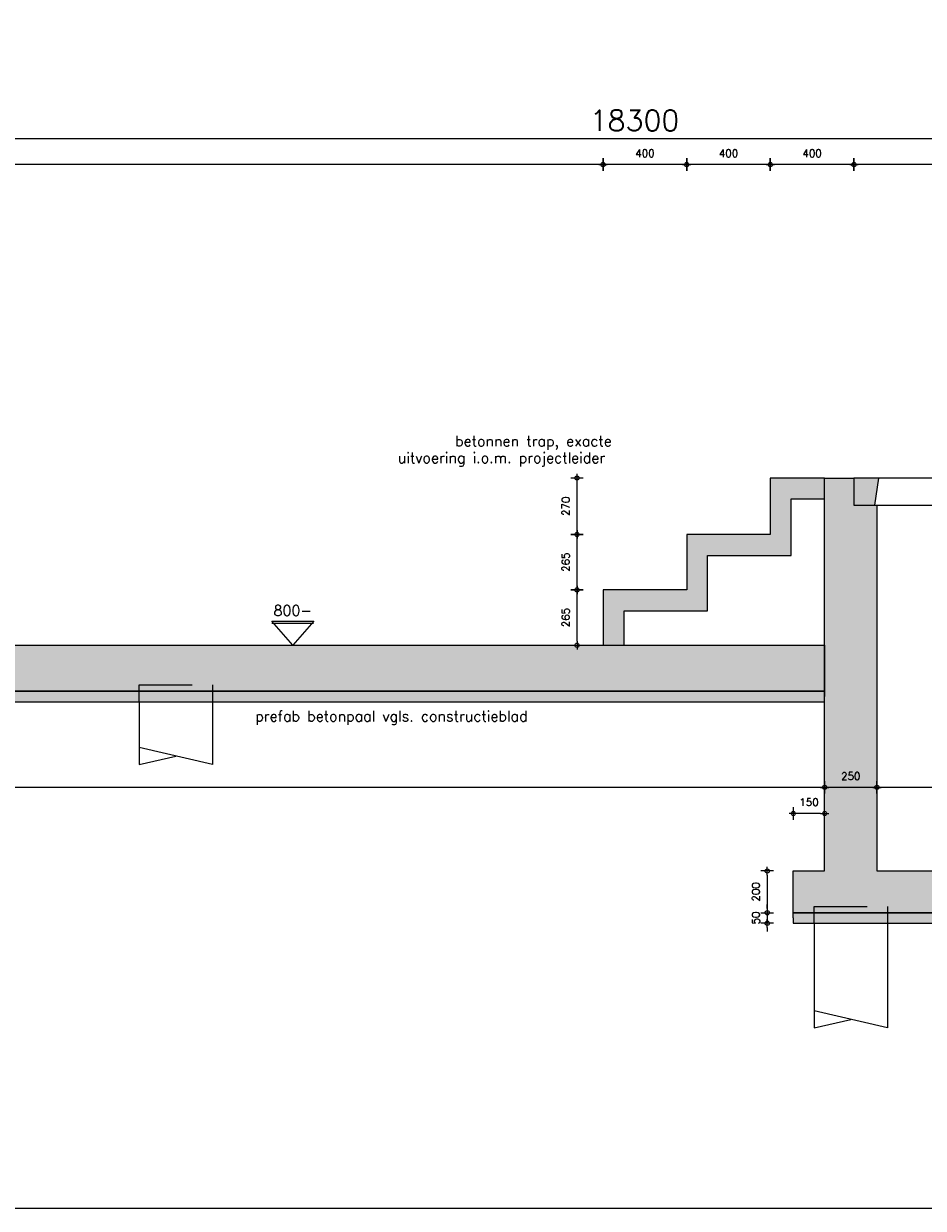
# Model space of a CAD drawing. Extents: x 0 to 38100, y 0 to 35640.
# Tile 27 of 42: x 8474 to 12779, y 23960 to 29628. Entities that reach past the tile are written whole.
import ezdxf
from ezdxf.enums import TextEntityAlignment as Align

# ---------------------------------------------------------------- set-up
doc = ezdxf.new("R2010")
doc.units = 0
doc.header["$LTSCALE"] = 20
doc.header["$PDMODE"] = 1
doc.header["$PDSIZE"] = -3
doc.linetypes.add('DASHED', pattern=[19.05, 12.7, -6.35])
doc.layers.get('0').update_dxf_attribs({"linetype": 'CONTINUOUS'})
doc.layers.get('DEFPOINTS').update_dxf_attribs({"linetype": 'CONTINUOUS'})
for name, color, linetype in [('A--A16--_F123-_SOLID', 27, 'CONTINUOUS'), ('A--A23--_F123-_SOLID', 27, 'CONTINUOUS'), ('A--L$2A-', 7, 'CONTINUOUS'), ('A--L$2A-_F123-', 1, 'CONTINUOUS'), ('A--L16--', 7, 'CONTINUOUS'), ('A--L16--_F-23-', 7, 'CONTINUOUS'), ('A--L16--_F123-', 3, 'CONTINUOUS'), ('A--L17--', 7, 'CONTINUOUS'), ('A--L17--_F123-', 7, 'CONTINUOUS'), ('A--L23--', 7, 'CONTINUOUS'), ('A--L23--_F123-', 3, 'CONTINUOUS'), ('A--M$1A-_F123-_MAATV', 7, 'CONTINUOUS'), ('A--T$1A-_F123-_0_18MM', 1, 'CONTINUOUS'), ('A--T$1A-_F123-_0_25MM', 2, 'CONTINUOUS'), ('X--LR---_CP', 7, 'CONTINUOUS')]:
    doc.layers.add(name, color=color, linetype=linetype)
doc.styles.add('0_25', font='ROMANS.shx', dxfattribs={"height": 50})
doc.styles.add('MISO', font='ROMANS.shx')
doc.dimstyles.new('DLV18', dxfattribs={"dimscale": 20, "dimtxt": 1.8, "dimasz": 1, "dimexe": 0, "dimexo": 0, "dimgap": 0, "dimtad": 0, "dimdec": 0, "dimrnd": 1, "dimzin": 0, "dimtxsty": 'MISO', "dimblk1": '$DIMDLV', "dimblk2": '$DIMDLV', "dimsah": 1, "dimcen": 0, "dimse1": 1, "dimse2": 1, "dimclrd": 256, "dimclre": 256, "dimclrt": 1, "dimazin": 3, "dimtfac": 1, "dimtdec": 0, "dimtix": 1, "dimtmove": 0, "dimatfit": 3, "dimtvp": 1.5, "dimtolj": 1, "dimtzin": 0})
doc.dimstyles.new('DLV50', dxfattribs={"dimscale": 20, "dimtxt": 5, "dimasz": 1, "dimexe": 0, "dimexo": 0, "dimgap": 0, "dimtad": 0, "dimdec": 0, "dimrnd": 1, "dimzin": 0, "dimtxsty": 'MISO', "dimblk1": '$DIMDLV', "dimblk2": '$DIMDLV', "dimsah": 1, "dimcen": 0, "dimse1": 1, "dimse2": 1, "dimclrd": 256, "dimclre": 256, "dimclrt": 4, "dimazin": 3, "dimtfac": 1, "dimtdec": 0, "dimtix": 1, "dimtmove": 0, "dimatfit": 3, "dimtvp": 0.86, "dimtolj": 1, "dimtzin": 0})

# ---------------------------------------------------------------- blocks, each defined once
blk = doc.blocks.new('*U104')
at = {"layer": 'A--A16--_F123-_SOLID', "color": 11}
for points in [[(0, 0), (0, 25), (8540, 0), (8540, 25)], [(8540, 0), (8540, -25), (0, 0), (0, -25)]]:
    blk.add_solid(points, dxfattribs=at)
at = {"layer": 'A--L16--_F-23-', "color": 3, "linetype": 'CONTINUOUS'}
for points in [[(0, 0), (0, 25), (8540, 25), (8540, 0)], [(0, 0), (0, -25), (8540, -25), (8540, 0)]]:
    blk.add_lwpolyline(points, dxfattribs=at)
blk = doc.blocks.new('$DIMDLV')
at = {"color": 0}
for p, q in [((-1, 0), (1, 0)), ((0, -1.5), (0, 1.5))]:
    blk.add_line(p, q, dxfattribs=at)
blk.add_circle((0, 0), 0.5, dxfattribs=at)
blk = doc.blocks.new('*D62')
at = {"layer": 'A--M$1A-_F123-_MAATV'}
blk.add_line((12536.6, 25974.1), (12326.6, 25974.1), dxfattribs=at)
at = {"layer": 'DEFPOINTS', "color": 0}
for p in [(12306.6, 25974.1), (12306.6, 25574.1), (12556.6, 25574.1)]:
    blk.add_point(p, dxfattribs=at)
at = {"layer": 'A--M$1A-_F123-_MAATV', "xscale": 20, "yscale": 20, "zscale": 20, "rotation": 180}
blk.add_blockref('$DIMDLV', (12306.6, 25974.1), dxfattribs=at)
at = {"layer": 'A--M$1A-_F123-_MAATV', "xscale": 20, "yscale": 20, "zscale": 20}
blk.add_blockref('$DIMDLV', (12556.6, 25974.1), dxfattribs=at)
at = {"layer": 'A--M$1A-_F123-_MAATV', "color": 1, "insert": (12431.6, 26028.1), "char_height": 36, "attachment_point": 5, "style": 'MISO'}
blk.add_mtext('\\A1;250', dxfattribs=at)
blk = doc.blocks.new('QR23011-')
at = {"layer": 'A--A23--_F123-_SOLID', "linetype": 'CONTINUOUS'}
for points in [[(0, 0), (100, 0), (120, 130), (0, 130)], [(2900, 0), (3000, 0), (3000, 130), (2880, 130)]]:
    blk.add_hatch(color=27, dxfattribs=at).paths.add_polyline_path(points)
at = {"layer": 'A--L23--_F123-', "color": 1, "linetype": 'CONTINUOUS'}
blk.add_lwpolyline([(0, 0), (3000, 0), (3000, 130), (0, 130)], close=True, dxfattribs=at)
at = {"layer": 'A--L23--_F123-', "color": 3, "linetype": 'CONTINUOUS'}
for points in [[(0, 0), (100, 0), (120, 130), (0, 130)], [(3000, 0), (2900, 0), (2880, 130), (3000, 130)]]:
    blk.add_lwpolyline(points, close=True, dxfattribs=at)
at = {"layer": 'X--LR---_CP'}
blk.add_point((0, 0), dxfattribs=at)
blk = doc.blocks.new('Q010075-')
at = {"layer": 'A--L17--_F123-', "color": 1, "linetype": 'DASHED'}
blk.add_lwpolyline([(-175, 0), (-175, 80), (175, 80), (175, 0)], dxfattribs=at)
at = {"layer": 'A--L17--_F123-', "color": 1, "linetype": 'CONTINUOUS'}
for points in [[(175, 0), (175, -500), (-175, -420)], [(-175, 0), (-175, -500), (0, -460)]]:
    blk.add_lwpolyline(points, dxfattribs=at)
at = {"layer": 'X--LR---_CP'}
for p in [(-175, 0), (-175, 0), (175, 0)]:
    blk.add_point(p, dxfattribs=at)
blk = doc.blocks.new('*U105')
at = {"layer": 'A--A16--_F123-_SOLID', "color": 11}
for points in [[(0, 0), (0, 25), (10060, 0), (10060, 25)], [(10060, 0), (10060, -25), (0, 0), (0, -25)]]:
    blk.add_solid(points, dxfattribs=at)
at = {"layer": 'A--L16--_F-23-', "color": 3, "linetype": 'CONTINUOUS'}
for points in [[(0, 0), (0, 25), (10060, 25), (10060, 0)], [(0, 0), (0, -25), (10060, -25), (10060, 0)]]:
    blk.add_lwpolyline(points, dxfattribs=at)
blk = doc.blocks.new('*D64')
at = {"layer": 'A--M$1A-_F123-_MAATV'}
blk.add_line((12286.6, 25974.1), (2616.6, 25974.1), dxfattribs=at)
at = {"layer": 'DEFPOINTS', "color": 0}
for p in [(2596.6, 26654.1), (2596.6, 25974.1), (12306.6, 25574.1)]:
    blk.add_point(p, dxfattribs=at)
at = {"layer": 'A--M$1A-_F123-_MAATV', "xscale": 20, "yscale": 20, "zscale": 20, "rotation": 180}
blk.add_blockref('$DIMDLV', (2596.6, 25974.1), dxfattribs=at)
at = {"layer": 'A--M$1A-_F123-_MAATV', "xscale": 20, "yscale": 20, "zscale": 20}
blk.add_blockref('$DIMDLV', (12306.6, 25974.1), dxfattribs=at)
at = {"layer": 'A--M$1A-_F123-_MAATV', "color": 1, "insert": (7451.6, 26028.1), "char_height": 36, "attachment_point": 5, "style": 'MISO'}
blk.add_mtext('\\A1;9710', dxfattribs=at)
blk = doc.blocks.new('*D68')
at = {"layer": 'A--M$1A-_F123-_MAATV'}
blk.add_line((11121.6, 27204.1), (11121.6, 27434.1), dxfattribs=at)
at = {"layer": 'DEFPOINTS', "color": 0}
for p in [(11121.6, 27454.1), (12046.6, 27454.1), (11646.6, 27184.1)]:
    blk.add_point(p, dxfattribs=at)
at = {"layer": 'A--M$1A-_F123-_MAATV', "xscale": 20, "yscale": 20, "zscale": 20}
for p, rotation in [((11121.6, 27454.1), 90), ((11121.6, 27184.1), 270)]:
    blk.add_blockref('$DIMDLV', p, dxfattribs=dict(at, rotation=rotation))
at = {"layer": 'A--M$1A-_F123-_MAATV', "color": 1, "insert": (11067.6, 27319.1), "char_height": 36, "attachment_point": 5, "rotation": 90, "style": 'MISO'}
blk.add_mtext('\\A1;270', dxfattribs=at)
blk = doc.blocks.new('*D67')
at = {"layer": 'A--M$1A-_F123-_MAATV'}
blk.add_line((11121.6, 26939.1), (11121.6, 27164.1), dxfattribs=at)
at = {"layer": 'DEFPOINTS', "color": 0}
for p in [(11121.6, 27184.1), (11646.6, 27184.1), (11246.6, 26919.1)]:
    blk.add_point(p, dxfattribs=at)
at = {"layer": 'A--M$1A-_F123-_MAATV', "xscale": 20, "yscale": 20, "zscale": 20}
for p, rotation in [((11121.6, 27184.1), 90), ((11121.6, 26919.1), 270)]:
    blk.add_blockref('$DIMDLV', p, dxfattribs=dict(at, rotation=rotation))
at = {"layer": 'A--M$1A-_F123-_MAATV', "color": 1, "insert": (11067.6, 27051.6), "char_height": 36, "attachment_point": 5, "rotation": 90, "style": 'MISO'}
blk.add_mtext('\\A1;265', dxfattribs=at)
blk = doc.blocks.new('*D63')
at = {"layer": 'A--M$1A-_F123-_MAATV'}
blk.add_line((12286.6, 25849.1), (12176.6, 25849.1), dxfattribs=at)
at = {"layer": 'DEFPOINTS', "color": 0}
for p in [(12156.6, 25849.1), (12156.6, 25574.1), (12306.6, 25574.1)]:
    blk.add_point(p, dxfattribs=at)
at = {"layer": 'A--M$1A-_F123-_MAATV', "xscale": 20, "yscale": 20, "zscale": 20, "rotation": 180}
blk.add_blockref('$DIMDLV', (12156.6, 25849.1), dxfattribs=at)
at = {"layer": 'A--M$1A-_F123-_MAATV', "xscale": 20, "yscale": 20, "zscale": 20}
blk.add_blockref('$DIMDLV', (12306.6, 25849.1), dxfattribs=at)
at = {"layer": 'A--M$1A-_F123-_MAATV', "color": 1, "insert": (12231.6, 25903.1), "char_height": 36, "attachment_point": 5, "style": 'MISO'}
blk.add_mtext('\\A1;150', dxfattribs=at)
blk = doc.blocks.new('*D72')
at = {"layer": 'A--M$1A-_F123-_MAATV'}
blk.add_line((12031.6, 25554.1), (12031.6, 25394.1), dxfattribs=at)
at = {"layer": 'DEFPOINTS', "color": 0}
for p in [(12156.6, 25574.1), (12031.6, 25374.1), (12156.6, 25374.1)]:
    blk.add_point(p, dxfattribs=at)
at = {"layer": 'A--M$1A-_F123-_MAATV', "xscale": 20, "yscale": 20, "zscale": 20}
for p, rotation in [((12031.6, 25574.1), 90), ((12031.6, 25374.1), 270)]:
    blk.add_blockref('$DIMDLV', p, dxfattribs=dict(at, rotation=rotation))
at = {"layer": 'A--M$1A-_F123-_MAATV', "color": 1, "insert": (11977.6, 25474.1), "char_height": 36, "attachment_point": 5, "rotation": 90, "style": 'MISO'}
blk.add_mtext('\\A1;200', dxfattribs=at)
blk = doc.blocks.new('*D71')
at = {"layer": 'A--M$1A-_F123-_MAATV'}
for p, q in [((12031.6, 25394.1), (12031.6, 25414.1)), ((12031.6, 25374.1), (12031.6, 25324.1)), ((12031.6, 25304.1), (12031.6, 25284.1))]:
    blk.add_line(p, q, dxfattribs=at)
at = {"layer": 'DEFPOINTS', "color": 0}
for p in [(12156.6, 25374.1), (12031.6, 25324.1), (12156.6, 25324.1)]:
    blk.add_point(p, dxfattribs=at)
at = {"layer": 'A--M$1A-_F123-_MAATV', "xscale": 20, "yscale": 20, "zscale": 20}
for p, rotation in [((12031.6, 25374.1), 270), ((12031.6, 25324.1), 90)]:
    blk.add_blockref('$DIMDLV', p, dxfattribs=dict(at, rotation=rotation))
at = {"layer": 'A--M$1A-_F123-_MAATV', "color": 1, "insert": (11977.6, 25349.1), "char_height": 36, "attachment_point": 5, "rotation": 90, "style": 'MISO'}
blk.add_mtext('\\A1;50', dxfattribs=at)
blk = doc.blocks.new('*D66')
at = {"layer": 'A--M$1A-_F123-_MAATV'}
blk.add_line((11121.6, 26674.1), (11121.6, 26899.1), dxfattribs=at)
at = {"layer": 'DEFPOINTS', "color": 0}
for p in [(11121.6, 26919.1), (11246.6, 26919.1), (11246.6, 26654.1)]:
    blk.add_point(p, dxfattribs=at)
at = {"layer": 'A--M$1A-_F123-_MAATV', "xscale": 20, "yscale": 20, "zscale": 20}
for p, rotation in [((11121.6, 26919.1), 90), ((11121.6, 26654.1), 270)]:
    blk.add_blockref('$DIMDLV', p, dxfattribs=dict(at, rotation=rotation))
at = {"layer": 'A--M$1A-_F123-_MAATV', "color": 1, "insert": (11067.6, 26786.6), "char_height": 36, "attachment_point": 5, "rotation": 90, "style": 'MISO'}
blk.add_mtext('\\A1;265', dxfattribs=at)
blk = doc.blocks.new('*D61')
at = {"layer": 'A--M$1A-_F123-_MAATV'}
blk.add_line((15316.6, 25974.1), (12576.6, 25974.1), dxfattribs=at)
at = {"layer": 'DEFPOINTS', "color": 0}
for p in [(12556.6, 25974.1), (12556.6, 25574.1), (15336.6, 25574.1)]:
    blk.add_point(p, dxfattribs=at)
at = {"layer": 'A--M$1A-_F123-_MAATV', "xscale": 20, "yscale": 20, "zscale": 20, "rotation": 180}
blk.add_blockref('$DIMDLV', (12556.6, 25974.1), dxfattribs=at)
at = {"layer": 'A--M$1A-_F123-_MAATV', "xscale": 20, "yscale": 20, "zscale": 20}
blk.add_blockref('$DIMDLV', (15336.6, 25974.1), dxfattribs=at)
at = {"layer": 'A--M$1A-_F123-_MAATV', "color": 1, "insert": (13946.6, 26028.1), "char_height": 36, "attachment_point": 5, "style": 'MISO'}
blk.add_mtext('\\A1;2780', dxfattribs=at)
blk = doc.blocks.new('*D111')
at = {"layer": 'A--M$1A-_F123-_MAATV'}
blk.add_line((15426.6, 28954.1), (12466.6, 28954.1), dxfattribs=at)
at = {"layer": 'DEFPOINTS', "color": 0}
for p in [(12446.6, 28954.1), (12446.6, 27454.1), (15446.6, 27454.1)]:
    blk.add_point(p, dxfattribs=at)
at = {"layer": 'A--M$1A-_F123-_MAATV', "xscale": 20, "yscale": 20, "zscale": 20, "rotation": 180}
blk.add_blockref('$DIMDLV', (12446.6, 28954.1), dxfattribs=at)
at = {"layer": 'A--M$1A-_F123-_MAATV', "xscale": 20, "yscale": 20, "zscale": 20}
blk.add_blockref('$DIMDLV', (15446.6, 28954.1), dxfattribs=at)
at = {"layer": 'A--M$1A-_F123-_MAATV', "color": 1, "insert": (13946.6, 29008.1), "char_height": 36, "attachment_point": 5, "style": 'MISO'}
blk.add_mtext('\\A1;3000', dxfattribs=at)
blk = doc.blocks.new('*D112')
at = {"layer": 'A--M$1A-_F123-_MAATV'}
blk.add_line((12426.6, 28954.1), (12066.6, 28954.1), dxfattribs=at)
at = {"layer": 'DEFPOINTS', "color": 0}
for p in [(12046.6, 28954.1), (12046.6, 27454.1), (12446.6, 27454.1)]:
    blk.add_point(p, dxfattribs=at)
at = {"layer": 'A--M$1A-_F123-_MAATV', "xscale": 20, "yscale": 20, "zscale": 20, "rotation": 180}
blk.add_blockref('$DIMDLV', (12046.6, 28954.1), dxfattribs=at)
at = {"layer": 'A--M$1A-_F123-_MAATV', "xscale": 20, "yscale": 20, "zscale": 20}
blk.add_blockref('$DIMDLV', (12446.6, 28954.1), dxfattribs=at)
at = {"layer": 'A--M$1A-_F123-_MAATV', "color": 1, "insert": (12246.6, 29008.1), "char_height": 36, "attachment_point": 5, "style": 'MISO'}
blk.add_mtext('\\A1;400', dxfattribs=at)
blk = doc.blocks.new('*D113')
at = {"layer": 'A--M$1A-_F123-_MAATV'}
blk.add_line((12026.6, 28954.1), (11666.6, 28954.1), dxfattribs=at)
at = {"layer": 'DEFPOINTS', "color": 0}
for p in [(11646.6, 28954.1), (12046.6, 27454.1), (11646.6, 27184.1)]:
    blk.add_point(p, dxfattribs=at)
at = {"layer": 'A--M$1A-_F123-_MAATV', "xscale": 20, "yscale": 20, "zscale": 20, "rotation": 180}
blk.add_blockref('$DIMDLV', (11646.6, 28954.1), dxfattribs=at)
at = {"layer": 'A--M$1A-_F123-_MAATV', "xscale": 20, "yscale": 20, "zscale": 20}
blk.add_blockref('$DIMDLV', (12046.6, 28954.1), dxfattribs=at)
at = {"layer": 'A--M$1A-_F123-_MAATV', "color": 1, "insert": (11846.6, 29008.1), "char_height": 36, "attachment_point": 5, "style": 'MISO'}
blk.add_mtext('\\A1;400', dxfattribs=at)
blk = doc.blocks.new('*D114')
at = {"layer": 'A--M$1A-_F123-_MAATV'}
blk.add_line((11626.6, 28954.1), (11266.6, 28954.1), dxfattribs=at)
at = {"layer": 'DEFPOINTS', "color": 0}
for p in [(11246.6, 28954.1), (11646.6, 27184.1), (11246.6, 26919.1)]:
    blk.add_point(p, dxfattribs=at)
at = {"layer": 'A--M$1A-_F123-_MAATV', "xscale": 20, "yscale": 20, "zscale": 20, "rotation": 180}
blk.add_blockref('$DIMDLV', (11246.6, 28954.1), dxfattribs=at)
at = {"layer": 'A--M$1A-_F123-_MAATV', "xscale": 20, "yscale": 20, "zscale": 20}
blk.add_blockref('$DIMDLV', (11646.6, 28954.1), dxfattribs=at)
at = {"layer": 'A--M$1A-_F123-_MAATV', "color": 1, "insert": (11446.6, 29008.1), "char_height": 36, "attachment_point": 5, "style": 'MISO'}
blk.add_mtext('\\A1;400', dxfattribs=at)
blk = doc.blocks.new('*D115')
at = {"layer": 'A--M$1A-_F123-_MAATV'}
blk.add_line((11226.6, 28954.1), (2466.6, 28954.1), dxfattribs=at)
at = {"layer": 'DEFPOINTS', "color": 0}
for p in [(2446.6, 28954.1), (2446.6, 27324.1), (11246.6, 26919.1)]:
    blk.add_point(p, dxfattribs=at)
at = {"layer": 'A--M$1A-_F123-_MAATV', "xscale": 20, "yscale": 20, "zscale": 20, "rotation": 180}
blk.add_blockref('$DIMDLV', (2446.6, 28954.1), dxfattribs=at)
at = {"layer": 'A--M$1A-_F123-_MAATV', "xscale": 20, "yscale": 20, "zscale": 20}
blk.add_blockref('$DIMDLV', (11246.6, 28954.1), dxfattribs=at)
at = {"layer": 'A--M$1A-_F123-_MAATV', "color": 1, "insert": (6846.6, 29008.1), "char_height": 36, "attachment_point": 5, "style": 'MISO'}
blk.add_mtext('\\A1;8800', dxfattribs=at)
blk = doc.blocks.new('*D117')
at = {"layer": 'A--M$1A-_F123-_MAATV'}
blk.add_line((2266.6, 29079.1), (20526.6, 29079.1), dxfattribs=at)
at = {"layer": 'DEFPOINTS', "color": 0}
for p in [(20546.6, 29079.1), (2246.6, 27324.1), (20546.6, 27324.1)]:
    blk.add_point(p, dxfattribs=at)
at = {"layer": 'A--M$1A-_F123-_MAATV', "xscale": 20, "yscale": 20, "zscale": 20, "rotation": 180}
blk.add_blockref('$DIMDLV', (2246.6, 29079.1), dxfattribs=at)
at = {"layer": 'A--M$1A-_F123-_MAATV', "xscale": 20, "yscale": 20, "zscale": 20}
blk.add_blockref('$DIMDLV', (20546.6, 29079.1), dxfattribs=at)
at = {"layer": 'A--M$1A-_F123-_MAATV', "color": 4, "insert": (11396.6, 29165.1), "char_height": 100, "attachment_point": 5, "style": 'MISO'}
blk.add_mtext('\\A1;18300', dxfattribs=at)
blk = doc.blocks.new('KA-A1-2X')
at = {"layer": 'A--L$2A-_F123-', "color": 4}
blk.add_lwpolyline([(10, 10), (1251, 10), (1251, 584), (10, 584)], close=True, dxfattribs=at)

msp = doc.modelspace()

# ---------------------------------------------------------------- hatches: boundary and pattern name
at = {"layer": 'A--A16--_F123-_SOLID'}
for points in [[(12306.6, 27454.1), (12046.6, 27454.1), (12046.6, 27184.1), (11646.6, 27184.1), (11646.6, 26919.1), (11246.6, 26919.1), (11246.6, 26654.1), (11346.6, 26654.1), (11346.6, 26819.1), (11746.6, 26819.1), (11746.6, 27084.1), (12146.6, 27084.1), (12146.6, 27354.1), (12306.6, 27354.1)], [(18036.6, 25574.1), (20296.6, 25574.1), (20296.6, 27324.1), (20546.6, 27324.1), (20546.6, 25574.1), (20696.6, 25574.1), (20696.6, 25374.1), (12156.6, 25374.1), (12156.6, 25574.1), (12306.6, 25574.1), (12306.6, 27454.1), (12446.6, 27454.1), (12446.6, 27324.1), (12556.6, 27324.1), (12556.6, 25574.1), (15336.6, 25574.1), (15336.6, 27324.1), (15556.6, 27324.1), (15556.6, 25574.1), (17816.6, 25574.1), (17816.6, 27324.1), (18036.6, 27324.1)], [(12306.6, 26434.1), (2246.6, 26434.1), (2246.6, 27324.1), (2596.6, 27324.1), (2596.6, 26654.1), (12306.6, 26654.1)]]:
    msp.add_hatch(color=256, dxfattribs=at).paths.add_polyline_path(points)

# ---------------------------------------------------------------- linework, layer by layer
at = {"layer": 'A--L16--_F123-'}
for points in [[(12306.6, 27454.1), (12046.6, 27454.1), (12046.6, 27184.1), (11646.6, 27184.1), (11646.6, 26919.1), (11246.6, 26919.1), (11246.6, 26654.1), (11346.6, 26654.1), (11346.6, 26819.1), (11746.6, 26819.1), (11746.6, 27084.1), (12146.6, 27084.1), (12146.6, 27354.1), (12306.6, 27354.1)], [(18036.6, 25574.1), (20296.6, 25574.1), (20296.6, 27324.1), (20546.6, 27324.1), (20546.6, 25574.1), (20696.6, 25574.1), (20696.6, 25374.1), (12156.6, 25374.1), (12156.6, 25574.1), (12306.6, 25574.1), (12306.6, 27454.1), (12446.6, 27454.1), (12446.6, 27324.1), (12556.6, 27324.1), (12556.6, 25574.1), (15336.6, 25574.1), (15336.6, 27324.1), (15556.6, 27324.1), (15556.6, 25574.1), (17816.6, 25574.1), (17816.6, 27324.1), (18036.6, 27324.1)], [(12306.6, 26434.1), (2246.6, 26434.1), (2246.6, 27324.1), (2596.6, 27324.1), (2596.6, 26654.1), (12306.6, 26654.1)]]:
    msp.add_lwpolyline(points, close=True, dxfattribs=at)
at = {"layer": 'A--L17--_F123-', "color": 1, "linetype": 'DASHED'}
msp.add_lwpolyline([(9026.6, 26384.1), (9026.6, 26464.1), (9376.6, 26464.1), (9376.6, 26384.1)], dxfattribs=at)
at = {"layer": 'A--L17--_F123-', "color": 1, "linetype": 'CONTINUOUS'}
for points in [[(9376.6, 26384.1), (9376.6, 26084.1), (9026.6, 26164.1)], [(9026.6, 26384.1), (9026.6, 26084.1), (9201.6, 26124.1)]]:
    msp.add_lwpolyline(points, dxfattribs=at)
at = {"layer": 'A--T$1A-_F123-_0_18MM', "linetype": 'CONTINUOUS'}
for points in [[(11734, 27184.1, 0, 13.3, 0), (11716.8, 27220.2, 0, 0, 0), (11528.2, 27625, 0, 0, 0), (11413, 27625, 0, 0, 0)], [(12501.6, 27324.1, 0, 13.3, 0), (12530, 27293.3, 0, 0, 0), (12654.9, 27150.6, 0, 0, 0), (12770.1, 27150.6, 0, 0, 0)], [(9376.6, 26308.7, 0, 13.3, 0), (9415.3, 26308.7, 0, 0, 0), (9461.6, 26308.7, 0, 0, 0), (9576.8, 26308.7, 0, 0, 0)]]:
    msp.add_lwpolyline(points, format="xyseb", dxfattribs=at)
at = {"layer": 'A--T$1A-_F123-_0_25MM', "color": 8, "linetype": 'CONTINUOUS'}
msp.add_line((9860.4, 26758.6), (9661.7, 26758.6), dxfattribs=at)
msp.add_lwpolyline([(9861.7, 26768.8), (9761.7, 26654.1), (9661.7, 26768.8)], close=True, dxfattribs=at)

# ---------------------------------------------------------------- block references
at = {"layer": 'A--L$2A-', "xscale": 20, "yscale": 20}
msp.add_blockref('KA-A1-2X', (0, 23760), dxfattribs=at)
at = {"layer": 'A--L16--'}
for name, p in [('*U105', (2246.6, 26409.1)), ('*U104', (12156.6, 25349.1))]:
    msp.add_blockref(name, p, dxfattribs=at)
at = {"layer": 'A--L17--'}
msp.add_blockref('Q010075-', (12431.6, 25324.1), dxfattribs=at)
at = {"layer": 'A--L23--'}
msp.add_blockref('QR23011-', (12446.6, 27324.1), dxfattribs=at)

# ---------------------------------------------------------------- texts
at = {"layer": 'A--T$1A-_F123-_0_25MM', "linetype": 'CONTINUOUS', "style": '0_25'}
for s, p in [('betonnen trap, exacte', (10538, 27606)), ('uitvoering i.o.m. projectleider', (10264.2, 27526)), ('prefab betonpaal vgls. constructieblad', (9581.8, 26289.7))]:
    msp.add_text(s, height=50, dxfattribs=at).set_placement(p)
msp.add_text('800-', height=50, dxfattribs=at).set_placement((9761.7, 26820.2), align=Align.MIDDLE)

# ---------------------------------------------------------------- dimensions: what is measured, and where the dimension line sits
at = {"layer": 'A--M$1A-_F123-_MAATV'}
for base, p1, p2, dimstyle, picture, middle in [((20546.6, 29079.1), (2246.6, 27324.1), (20546.6, 27324.1), 'DLV50', '*D117', (11396.6, 29165.1)), ((2446.6, 28954.1), (11246.6, 26919.1), (2446.6, 27324.1), 'DLV18', '*D115', (6846.6, 29008.1)), ((11246.6, 28954.1), (11646.6, 27184.1), (11246.6, 26919.1), 'DLV18', '*D114', (11446.6, 29008.1)), ((11646.6, 28954.1), (12046.6, 27454.1), (11646.6, 27184.1), 'DLV18', '*D113', (11846.6, 29008.1)), ((12046.6, 28954.1), (12446.6, 27454.1), (12046.6, 27454.1), 'DLV18', '*D112', (12246.6, 29008.1)), ((12446.6, 28954.1), (15446.6, 27454.1), (12446.6, 27454.1), 'DLV18', '*D111', (13946.6, 29008.1)), ((2596.6, 25974.1), (12306.6, 25574.1), (2596.6, 26654.1), 'DLV18', '*D64', (7451.6, 26028.1)), ((12306.6, 25974.1), (12556.6, 25574.1), (12306.6, 25574.1), 'DLV18', '*D62', (12431.6, 26028.1)), ((12556.6, 25974.1), (15336.6, 25574.1), (12556.6, 25574.1), 'DLV18', '*D61', (13946.6, 26028.1)), ((12156.6, 25849.1), (12306.6, 25574.1), (12156.6, 25574.1), 'DLV18', '*D63', (12231.6, 25903.1))]:
    dim = msp.add_linear_dim(base=base, p1=p1, p2=p2, dimstyle=dimstyle, dxfattribs=at)
    dim.commit()
    dim.dimension.update_dxf_attribs({"geometry": picture, "text_midpoint": middle})
for base, p1, p2, picture, middle in [((11121.6, 27454.1), (11646.6, 27184.1), (12046.6, 27454.1), '*D68', (11067.6, 27319.1)), ((11121.6, 27184.1), (11246.6, 26919.1), (11646.6, 27184.1), '*D67', (11067.6, 27051.6)), ((11121.6, 26919.1), (11246.6, 26654.1), (11246.6, 26919.1), '*D66', (11067.6, 26786.6)), ((12031.6, 25374.1), (12156.6, 25574.1), (12156.6, 25374.1), '*D72', (11977.6, 25474.1)), ((12031.6, 25324.1), (12156.6, 25374.1), (12156.6, 25324.1), '*D71', (11977.6, 25349.1))]:
    dim = msp.add_linear_dim(base=base, p1=p1, p2=p2, angle=90, dimstyle='DLV18', dxfattribs=at)
    dim.commit()
    dim.dimension.update_dxf_attribs({"geometry": picture, "text_midpoint": middle})

doc.saveas('drawing.dxf')
